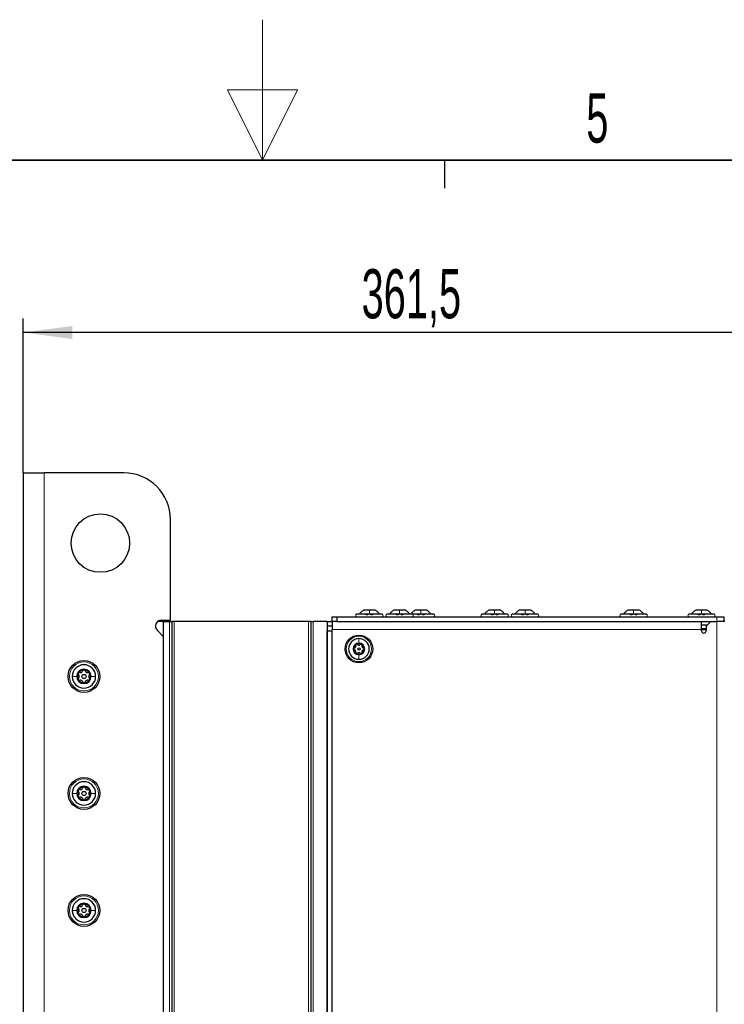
# Model space of a CAD drawing. Header units: millimetres. Extents: x 5 to 418, y 2 to 292.
# Tile 89 of 93: x 200 to 250, y 222 to 292. Entities that reach past the tile are written whole.
import ezdxf

# ---------------------------------------------------------------- set-up
doc = ezdxf.new("R2010")
doc.units = ezdxf.units.MM
doc.layers.add('SLD-0', color=7, linetype='Continuous')
doc.styles.add('SLDTEXTSTYLE0', font='TXT', dxfattribs={"width": 0.605})
doc.dimstyles.new('SLDDIMSTYLE2', dxfattribs={"dimtxt": 3.5, "dimasz": 3.5, "dimexe": 0, "dimexo": 0.0625, "dimgap": 0.875, "dimtad": 1, "dimlfac": 6, "dimrnd": 1e-09, "dimzin": 12, "dimdsep": 46, "dimtxsty": 'SLDTEXTSTYLE0', "dimsah": 1, "dimcen": 0.09, "dimadec": 0, "dimazin": 3, "dimtfac": 1, "dimtofl": 0, "dimtmove": 0, "dimatfit": 3, "dimfxl": 1, "dimfrac": 2, "dimtolj": 1, "dimtzin": 12, "dimarcsym": 0})

# ---------------------------------------------------------------- blocks, each defined once
blk = doc.blocks.new('_D_3')
at = {"layer": 'SLD-0', "color": 7}
for p, q in [((199.953, 260.218), (199.953, 271.218)), ((260.203, 247.743), (260.203, 271.218)), ((260.203, 270.218), (199.953, 270.218))]:
    blk.add_line(p, q, dxfattribs=at)
for points in [[(199.953, 270.218), (203.453, 269.758), (203.453, 270.678)], [(260.203, 270.218), (256.703, 270.678), (256.703, 269.758)]]:
    blk.add_solid(points, dxfattribs=at)
at = {"layer": 'SLD-0', "color": 7, "insert": (224.063, 274.73), "char_height": 3.5, "attachment_point": 1, "style": 'SLDTEXTSTYLE0'}
blk.add_mtext('361,5', dxfattribs=at)

msp = doc.modelspace()

# ---------------------------------------------------------------- linework, layer by layer
at = {"color": 7, "linetype": 'Continuous', "lineweight": 25}
for p, q in [((199.9534, 260.2183), (199.9534, 98.5516)), ((199.9534, 260.2183), (201.4534, 260.2183)), ((207.1201, 260.2183), (201.4534, 260.2183)), ((210.4534, 249.7183), (210.4534, 256.8849)), ((224.6201, 250.4349), (224.2076, 250.4349)), ((225.0326, 250.4349), (224.6201, 250.4349)), ((226.7701, 250.4349), (226.3576, 250.4349)), ((227.1826, 250.4349), (226.7701, 250.4349)), ((228.2867, 250.4349), (227.8742, 250.4349)), ((228.6992, 250.4349), (228.2867, 250.4349)), ((233.5367, 250.4349), (233.1242, 250.4349)), ((233.9492, 250.4349), (233.5367, 250.4349)), ((235.7034, 250.4349), (235.2909, 250.4349)), ((236.1159, 250.4349), (235.7034, 250.4349)), ((243.4367, 250.4349), (243.0242, 250.4349)), ((243.8492, 250.4349), (243.4367, 250.4349)), ((248.2701, 250.4349), (247.8576, 250.4349)), ((248.6826, 250.4349), (248.2701, 250.4349)), ((209.7867, 249.7183), (210.4534, 249.7183)), ((221.9534, 249.6433), (221.9534, 249.9766)), ((221.9534, 249.9766), (222.2867, 249.9766)), ((222.2867, 249.9766), (222.2867, 249.6433)), ((222.2867, 249.9766), (249.3534, 249.9766)), ((224.6201, 250.1433), (223.7201, 250.1433)), ((225.5201, 250.1433), (224.6201, 250.1433)), ((226.7701, 250.1433), (225.8701, 250.1433)), ((227.6701, 250.1433), (226.7701, 250.1433)), ((228.2867, 250.1433), (227.6701, 250.1433)), ((229.1867, 250.1433), (228.2867, 250.1433)), ((233.5367, 250.1433), (232.6367, 250.1433)), ((234.4367, 250.1433), (233.5367, 250.1433)), ((235.7034, 250.1433), (234.8034, 250.1433)), ((236.6034, 250.1433), (235.7034, 250.1433)), ((243.4367, 250.1433), (242.5367, 250.1433)), ((244.3367, 250.1433), (243.4367, 250.1433)), ((248.2701, 250.1433), (247.3701, 250.1433)), ((249.1701, 250.1433), (248.2701, 250.1433)), ((249.3534, 249.9766), (249.8534, 249.9766)), ((249.8534, 249.9766), (249.8534, 249.6433)), ((209.9534, 248.5457), (209.4921, 249.007)), ((209.9534, 249.6433), (209.5482, 249.6433)), ((209.9534, 248.5457), (209.9534, 249.6433)), ((209.9534, 249.6433), (210.3701, 249.6433)), ((210.3701, 249.6433), (210.5367, 249.6433)), ((210.5367, 249.6433), (210.5367, 149.9766)), ((210.7034, 249.6433), (210.5367, 249.6433)), ((220.2867, 249.6433), (210.7034, 249.6433)), ((220.4534, 249.6433), (220.2867, 249.6433)), ((220.4534, 249.6433), (220.4534, 149.9766)), ((220.4534, 249.6433), (220.6201, 249.6433)), ((221.6201, 249.6433), (220.6201, 249.6433)), ((221.6201, 249.6433), (221.6201, 149.9766)), ((221.6201, 249.6433), (221.9534, 249.6433)), ((221.9534, 249.3099), (221.6201, 249.3099)), ((221.9534, 249.6433), (221.9534, 249.0599)), ((222.2867, 249.6433), (221.9534, 249.6433)), ((221.9534, 218.7266), (221.9534, 249.0599)), ((222.2867, 249.6433), (248.9367, 249.6433)), ((248.2701, 249.0599), (248.2701, 249.6433)), ((248.2701, 249.3933), (248.6867, 249.3933)), ((248.2701, 248.9766), (248.2701, 249.0599)), ((248.2701, 249.0599), (248.6034, 249.0599)), ((248.6034, 249.3099), (248.9367, 249.6433)), ((248.6034, 249.3099), (248.6034, 248.9766)), ((248.9367, 249.6433), (249.3534, 249.6433)), ((249.9367, 249.6433), (249.3534, 249.6433)), ((209.9534, 151.0742), (209.9534, 248.5457)), ((221.6201, 106.1433), (221.6201, 248.9766)), ((221.6201, 248.9766), (221.9534, 248.9766))]:
    msp.add_line(p, q, dxfattribs=at)
at = {"color": 7, "linetype": 'Continuous', "lineweight": 18}
for p, q in [((201.4534, 260.2183), (201.4534, 98.5516)), ((249.3534, 249.6433), (249.3534, 249.9766)), ((210.3701, 149.9766), (210.3701, 249.6433)), ((210.7034, 249.6433), (210.7034, 149.9766)), ((220.2867, 149.9766), (220.2867, 249.6433)), ((220.6201, 249.6433), (220.6201, 149.9766)), ((221.9534, 249.0599), (248.2701, 249.0599)), ((248.2701, 249.1433), (248.6034, 249.1433)), ((249.3534, 218.3933), (249.3534, 249.6433))]:
    msp.add_line(p, q, dxfattribs=at)
at = {"color": 7, "linetype": 'Continuous', "lineweight": 25}
for centre, radius in [((205.4534, 255.2183), 2.0833), ((223.8701, 247.6766), 0.9833), ((223.8701, 247.6766), 0.0863), ((204.2867, 245.7183), 1.1333), ((204.2867, 245.7183), 0.1491), ((204.2867, 237.3849), 1.1333), ((204.2867, 237.3849), 0.1491), ((204.2867, 229.0516), 1.1333), ((204.2867, 229.0516), 0.1491)]:
    msp.add_circle(centre, radius, dxfattribs=at)
at = {"color": 7, "linetype": 'Continuous', "lineweight": 18}
for centre, radius in [((223.8701, 247.6766), 0.9), ((204.2867, 245.7183), 1.0333), ((204.2867, 237.3849), 1.0333), ((204.2867, 229.0516), 1.0333)]:
    msp.add_circle(centre, radius, dxfattribs=at)
at = {"color": 7, "linetype": 'Continuous', "lineweight": 25}
for centre, radius, start, end in [((207.1201, 256.8849), 3.3333, 0, 90), ((209.7867, 249.3016), 0.4167, 90, 225), ((223.7201, 250.0599), 0.0833, 90, 270), ((225.5201, 250.0599), 0.0833, 270, 90), ((225.8701, 250.0599), 0.0833, 90, 270), ((227.6701, 250.0599), 0.0833, 270, 90), ((229.1867, 250.0599), 0.0833, 270, 90), ((232.6367, 250.0599), 0.0833, 90, 270), ((234.4367, 250.0599), 0.0833, 270, 90), ((234.8034, 250.0599), 0.0833, 90, 270), ((236.6034, 250.0599), 0.0833, 270, 90), ((242.5367, 250.0599), 0.0833, 90, 270), ((244.3367, 250.0599), 0.0833, 270, 90), ((247.3701, 250.0599), 0.0833, 90, 270), ((249.1701, 250.0599), 0.0833, 270, 90), ((223.8701, 247.6766), 0.7333, 90, 270), ((223.8701, 247.6766), 0.7333, 270, 90), ((248.4367, 248.9766), 0.1667, 180, 0), ((223.8701, 247.6766), 0.4125, 90, 270), ((223.8701, 247.6766), 0.375, 120, 180), ((223.8701, 247.6766), 0.375, 180, 240), ((223.8701, 247.6766), 0.375, 60, 120), ((223.8701, 247.6766), 0.4125, 270, 90), ((223.8701, 247.6766), 0.375, 0, 60), ((223.8701, 247.6766), 0.375, 300, 0), ((223.8701, 247.6766), 0.375, 240, 300), ((204.2867, 245.7183), 0.8333, 0, 180), ((204.2867, 245.7183), 0.5133, 0, 180), ((204.2867, 245.7183), 0.4667, 90, 150), ((204.2867, 245.7183), 0.4667, 30, 90), ((204.2867, 245.7183), 0.8333, 180, 0), ((204.2867, 245.7183), 0.5133, 180, 0), ((204.2867, 245.7183), 0.4667, 150, 210), ((204.2867, 245.7183), 0.4667, 210, 270), ((204.2867, 245.7183), 0.4667, 270, 330), ((204.2867, 245.7183), 0.4667, 330, 30), ((204.2867, 237.3849), 0.8333, 0, 180), ((204.2867, 237.3849), 0.5133, 0, 180), ((204.2867, 237.3849), 0.4667, 90, 150), ((204.2867, 237.3849), 0.4667, 30, 90), ((204.2867, 237.3849), 0.8333, 180, 0), ((204.2867, 237.3849), 0.5133, 180, 0), ((204.2867, 237.3849), 0.4667, 150, 210), ((204.2867, 237.3849), 0.4667, 210, 270), ((204.2867, 237.3849), 0.4667, 270, 330), ((204.2867, 237.3849), 0.4667, 330, 30), ((204.2867, 229.0516), 0.8333, 0, 180), ((204.2867, 229.0516), 0.5133, 0, 180), ((204.2867, 229.0516), 0.4667, 90, 150), ((204.2867, 229.0516), 0.4667, 30, 90), ((204.2867, 229.0516), 0.8333, 180, 0), ((204.2867, 229.0516), 0.5133, 180, 0), ((204.2867, 229.0516), 0.4667, 150, 210), ((204.2867, 229.0516), 0.4667, 210, 270), ((204.2867, 229.0516), 0.4667, 270, 330), ((204.2867, 229.0516), 0.4667, 330, 30)]:
    msp.add_arc(centre, radius, start, end, dxfattribs=at)
for points, knots in [([(224.2076, 250.4349), (224.1457, 250.3955), (224.0221, 250.3167), (223.9319, 250.2011), (223.8867, 250.1433)], [0, 0, 0, 0, 0.49999987, 1, 1, 1, 1]), ([(224.2076, 250.4349), (224.1457, 250.3955), (224.0221, 250.3167), (223.9319, 250.2011), (223.8867, 250.1433)], [0, 0, 0, 0, 0.4999999, 1, 1, 1, 1]), ([(225.3534, 250.1433), (225.3083, 250.2011), (225.218, 250.3167), (225.0944, 250.3955), (225.0326, 250.4349)], [0, 0, 0, 0, 0.5000001, 1, 1, 1, 1]), ([(225.3534, 250.1433), (225.3083, 250.2011), (225.218, 250.3167), (225.0944, 250.3955), (225.0326, 250.4349)], [0, 0, 0, 0, 0.5000001, 1, 1, 1, 1]), ([(224.3982, 250.1147), (224.3966, 250.1186), (224.3935, 250.1264), (224.3984, 250.1356), (224.4112, 250.1418), (224.4316, 250.144), (224.4568, 250.1418), (224.4828, 250.1357), (224.5068, 250.1265), (224.5187, 250.1187), (224.5246, 250.1147)], [0, 0, 0, 0, 0.1252207, 0.2494814, 0.3743239, 0.4990613, 0.6238954, 0.7493873, 0.8744403, 1, 1, 1, 1]), ([(224.7155, 250.1147), (224.7214, 250.1186), (224.7332, 250.1264), (224.7571, 250.1356), (224.783, 250.1418), (224.8082, 250.144), (224.8287, 250.1418), (224.8417, 250.1357), (224.8467, 250.1265), (224.8435, 250.1187), (224.8419, 250.1147)], [0, 0, 0, 0, 0.1251933, 0.2494385, 0.3742794, 0.4990244, 0.6238686, 0.7493688, 0.8744304, 1, 1, 1, 1]), ([(226.5482, 250.1147), (226.5466, 250.1186), (226.5435, 250.1264), (226.5484, 250.1356), (226.5612, 250.1418), (226.5816, 250.144), (226.6068, 250.1418), (226.6328, 250.1357), (226.6568, 250.1265), (226.6687, 250.1187), (226.6746, 250.1147)], [0, 0, 0, 0, 0.1252207, 0.2494814, 0.3743239, 0.4990613, 0.6238954, 0.7493873, 0.8744403, 1, 1, 1, 1]), ([(226.8655, 250.1147), (226.8714, 250.1186), (226.8832, 250.1264), (226.9071, 250.1356), (226.933, 250.1418), (226.9582, 250.144), (226.9787, 250.1418), (226.9917, 250.1357), (226.9967, 250.1265), (226.9935, 250.1187), (226.9919, 250.1147)], [0, 0, 0, 0, 0.1251933, 0.2494385, 0.3742794, 0.4990244, 0.6238686, 0.7493688, 0.8744304, 1, 1, 1, 1]), ([(228.0649, 250.1147), (228.0633, 250.1186), (228.0601, 250.1264), (228.0651, 250.1356), (228.0779, 250.1418), (228.0983, 250.144), (228.1235, 250.1418), (228.1495, 250.1357), (228.1735, 250.1265), (228.1853, 250.1187), (228.1913, 250.1147)], [0, 0, 0, 0, 0.12522067, 0.24948138, 0.37432391, 0.49906134, 0.62389537, 0.74938732, 0.87444029, 1, 1, 1, 1]), ([(228.3822, 250.1147), (228.3881, 250.1186), (228.3999, 250.1264), (228.4237, 250.1356), (228.4496, 250.1418), (228.4748, 250.144), (228.4954, 250.1418), (228.5083, 250.1357), (228.5133, 250.1265), (228.5102, 250.1187), (228.5086, 250.1147)], [0, 0, 0, 0, 0.1251933, 0.2494385, 0.3742794, 0.4990244, 0.6238686, 0.7493688, 0.8744304, 1, 1, 1, 1]), ([(233.3149, 250.1147), (233.3133, 250.1186), (233.3101, 250.1264), (233.3151, 250.1356), (233.3279, 250.1418), (233.3483, 250.144), (233.3735, 250.1418), (233.3995, 250.1357), (233.4235, 250.1265), (233.4353, 250.1187), (233.4413, 250.1147)], [0, 0, 0, 0, 0.1252207, 0.2494814, 0.3743239, 0.4990613, 0.6238954, 0.7493873, 0.8744403, 1, 1, 1, 1]), ([(233.6322, 250.1147), (233.6381, 250.1186), (233.6499, 250.1264), (233.6737, 250.1356), (233.6996, 250.1418), (233.7248, 250.144), (233.7454, 250.1418), (233.7583, 250.1357), (233.7633, 250.1265), (233.7602, 250.1187), (233.7586, 250.1147)], [0, 0, 0, 0, 0.1251933, 0.2494385, 0.3742794, 0.4990244, 0.6238686, 0.7493688, 0.8744304, 1, 1, 1, 1]), ([(235.4815, 250.1147), (235.48, 250.1186), (235.4768, 250.1264), (235.4817, 250.1356), (235.4945, 250.1418), (235.5149, 250.144), (235.5401, 250.1418), (235.5662, 250.1357), (235.5902, 250.1265), (235.602, 250.1187), (235.6079, 250.1147)], [0, 0, 0, 0, 0.1252207, 0.2494814, 0.3743239, 0.4990613, 0.6238954, 0.7493873, 0.8744403, 1, 1, 1, 1]), ([(235.7988, 250.1147), (235.8048, 250.1186), (235.8165, 250.1264), (235.8404, 250.1356), (235.8663, 250.1418), (235.8915, 250.144), (235.912, 250.1418), (235.925, 250.1357), (235.93, 250.1265), (235.9268, 250.1187), (235.9252, 250.1147)], [0, 0, 0, 0, 0.1251933, 0.2494385, 0.3742794, 0.4990244, 0.6238686, 0.7493688, 0.8744304, 1, 1, 1, 1]), ([(243.2149, 250.1147), (243.2133, 250.1186), (243.2101, 250.1264), (243.2151, 250.1356), (243.2279, 250.1418), (243.2483, 250.144), (243.2735, 250.1418), (243.2995, 250.1357), (243.3235, 250.1265), (243.3353, 250.1187), (243.3413, 250.1147)], [0, 0, 0, 0, 0.12522067, 0.24948138, 0.37432391, 0.49906134, 0.62389537, 0.74938732, 0.87444029, 1, 1, 1, 1]), ([(243.5322, 250.1147), (243.5381, 250.1186), (243.5499, 250.1264), (243.5737, 250.1356), (243.5996, 250.1418), (243.6248, 250.144), (243.6454, 250.1418), (243.6583, 250.1357), (243.6633, 250.1265), (243.6602, 250.1187), (243.6586, 250.1147)], [0, 0, 0, 0, 0.1251933, 0.2494385, 0.3742794, 0.4990244, 0.6238686, 0.7493688, 0.8744304, 1, 1, 1, 1]), ([(248.0482, 250.1147), (248.0466, 250.1186), (248.0435, 250.1264), (248.0484, 250.1356), (248.0612, 250.1418), (248.0816, 250.144), (248.1068, 250.1418), (248.1328, 250.1357), (248.1568, 250.1265), (248.1687, 250.1187), (248.1746, 250.1147)], [0, 0, 0, 0, 0.12522067, 0.24948138, 0.37432391, 0.49906134, 0.62389537, 0.74938732, 0.87444029, 1, 1, 1, 1]), ([(248.3655, 250.1147), (248.3714, 250.1186), (248.3832, 250.1264), (248.4071, 250.1356), (248.433, 250.1418), (248.4582, 250.144), (248.4787, 250.1418), (248.4917, 250.1357), (248.4967, 250.1265), (248.4935, 250.1187), (248.4919, 250.1147)], [0, 0, 0, 0, 0.1251933, 0.2494385, 0.3742794, 0.4990244, 0.6238686, 0.7493688, 0.8744304, 1, 1, 1, 1]), ([(223.5528, 247.7496), (223.5453, 247.7471), (223.5303, 247.7421), (223.5115, 247.7254), (223.4978, 247.703), (223.496, 247.6854), (223.4951, 247.6766)], [0, 0, 0, 0, 0.2498519, 0.4999015, 0.7501147, 1, 1, 1, 1]), ([(223.4951, 247.6766), (223.496, 247.6678), (223.4978, 247.6502), (223.5114, 247.6278), (223.5302, 247.6111), (223.5452, 247.6061), (223.5528, 247.6036)], [0, 0, 0, 0, 0.2499907, 0.4996106, 0.7491271, 1, 1, 1, 1]), ([(223.5528, 247.7496), (223.5688, 247.7552), (223.593, 247.7636), (223.6201, 247.7883), (223.637, 247.8109), (223.6482, 247.8369), (223.6562, 247.8729), (223.6514, 247.8981), (223.6482, 247.9149)], [0, 0, 0, 0, 0.249201, 0.3743378, 0.4989316, 0.6240084, 0.74976, 1, 1, 1, 1]), ([(223.6482, 247.4383), (223.6514, 247.455), (223.6562, 247.4801), (223.6483, 247.516), (223.6372, 247.5419), (223.6203, 247.5646), (223.5932, 247.5895), (223.5689, 247.598), (223.5528, 247.6036)], [0, 0, 0, 0, 0.2491995, 0.3743362, 0.4989302, 0.6240074, 0.7497593, 1, 1, 1, 1]), ([(223.6826, 248.0014), (223.6754, 247.9962), (223.6611, 247.9858), (223.6485, 247.9628), (223.6435, 247.9382), (223.6466, 247.9227), (223.6482, 247.9149)], [0, 0, 0, 0, 0.2498571, 0.4994664, 0.7490114, 1, 1, 1, 1]), ([(223.7746, 247.9879), (223.7687, 247.9931), (223.7569, 248.0036), (223.733, 248.0116), (223.7068, 248.0122), (223.6906, 248.005), (223.6826, 248.0014)], [0, 0, 0, 0, 0.2498071, 0.5000551, 0.7503094, 1, 1, 1, 1]), ([(223.7746, 247.9879), (223.7875, 247.9768), (223.8069, 247.9601), (223.8418, 247.9489), (223.8698, 247.9456), (223.8979, 247.9489), (223.9331, 247.9599), (223.9526, 247.9767), (223.9655, 247.9879)], [0, 0, 0, 0, 0.2491679, 0.3743031, 0.4989033, 0.6239875, 0.7497462, 1, 1, 1, 1]), ([(224.0576, 248.0014), (224.0495, 248.005), (224.0334, 248.0122), (224.0071, 248.0116), (223.9833, 248.0036), (223.9714, 247.9931), (223.9655, 247.9879)], [0, 0, 0, 0, 0.250033, 0.4996315, 0.7492277, 1, 1, 1, 1]), ([(224.0919, 247.9149), (224.0935, 247.9226), (224.0967, 247.9381), (224.0916, 247.9627), (224.079, 247.9858), (224.0647, 247.9962), (224.0576, 248.0014)], [0, 0, 0, 0, 0.2498147, 0.4999078, 0.7501201, 1, 1, 1, 1]), ([(224.0919, 247.9149), (224.0887, 247.8982), (224.0839, 247.8731), (224.0918, 247.8372), (224.1029, 247.8113), (224.1198, 247.7886), (224.147, 247.7637), (224.1712, 247.7552), (224.1874, 247.7496)], [0, 0, 0, 0, 0.2491995, 0.3743362, 0.4989302, 0.6240074, 0.7497593, 1, 1, 1, 1]), ([(224.1874, 247.6036), (224.1713, 247.598), (224.1471, 247.5896), (224.12, 247.5649), (224.1032, 247.5423), (224.0919, 247.5163), (224.0839, 247.4803), (224.0887, 247.4551), (224.0919, 247.4383)], [0, 0, 0, 0, 0.249201, 0.3743378, 0.4989316, 0.6240084, 0.74976, 1, 1, 1, 1]), ([(224.2451, 247.6766), (224.2442, 247.6854), (224.2423, 247.703), (224.2287, 247.7254), (224.2099, 247.7421), (224.1949, 247.7471), (224.1874, 247.7496)], [0, 0, 0, 0, 0.2499907, 0.4996106, 0.7491271, 1, 1, 1, 1]), ([(224.1874, 247.6036), (224.1949, 247.6061), (224.2098, 247.6111), (224.2287, 247.6278), (224.2423, 247.6502), (224.2442, 247.6678), (224.2451, 247.6766)], [0, 0, 0, 0, 0.2498519, 0.4999015, 0.7501147, 1, 1, 1, 1]), ([(223.6482, 247.4383), (223.6466, 247.4306), (223.6435, 247.4151), (223.6485, 247.3905), (223.6611, 247.3674), (223.6754, 247.357), (223.6826, 247.3518)], [0, 0, 0, 0, 0.2498147, 0.4999078, 0.7501201, 1, 1, 1, 1]), ([(223.6826, 247.3518), (223.6906, 247.3482), (223.7068, 247.341), (223.733, 247.3416), (223.7568, 247.3496), (223.7687, 247.3601), (223.7746, 247.3653)], [0, 0, 0, 0, 0.25003302, 0.49963153, 0.74922769, 1, 1, 1, 1]), ([(223.9655, 247.3653), (223.9526, 247.3764), (223.9333, 247.3931), (223.8983, 247.4043), (223.8703, 247.4076), (223.8422, 247.4044), (223.807, 247.3933), (223.7876, 247.3765), (223.7746, 247.3653)], [0, 0, 0, 0, 0.2491679, 0.3743031, 0.4989033, 0.6239875, 0.7497462, 1, 1, 1, 1]), ([(223.9655, 247.3653), (223.9714, 247.3601), (223.9832, 247.3496), (224.0071, 247.3416), (224.0334, 247.341), (224.0495, 247.3482), (224.0576, 247.3518)], [0, 0, 0, 0, 0.2498071, 0.5000551, 0.7503094, 1, 1, 1, 1]), ([(224.0576, 247.3518), (224.0647, 247.357), (224.079, 247.3674), (224.0916, 247.3904), (224.0967, 247.415), (224.0935, 247.4305), (224.0919, 247.4383)], [0, 0, 0, 0, 0.24985708, 0.49946639, 0.74901135, 1, 1, 1, 1]), ([(204.2867, 246.1849), (204.2758, 246.1838), (204.2539, 246.1815), (204.226, 246.1646), (204.2053, 246.1412), (204.199, 246.1225), (204.1959, 246.1131)], [0, 0, 0, 0, 0.2499898, 0.4996108, 0.7491272, 1, 1, 1, 1]), ([(204.3775, 246.1131), (204.3744, 246.1225), (204.3682, 246.1411), (204.3475, 246.1645), (204.3196, 246.1815), (204.2977, 246.1838), (204.2867, 246.1849)], [0, 0, 0, 0, 0.2498531, 0.4999013, 0.7501145, 1, 1, 1, 1]), ([(203.8826, 245.9516), (203.8781, 245.9416), (203.8691, 245.9215), (203.8699, 245.8888), (203.8798, 245.8592), (203.8928, 245.8444), (203.8994, 245.8371)], [0, 0, 0, 0, 0.250032, 0.4996317, 0.7492275, 1, 1, 1, 1]), ([(203.8994, 245.5995), (203.8928, 245.5921), (203.8798, 245.5774), (203.8699, 245.5477), (203.8691, 245.5151), (203.8781, 245.495), (203.8826, 245.4849)], [0, 0, 0, 0, 0.249806, 0.5000545, 0.7503094, 1, 1, 1, 1]), ([(203.9902, 245.9944), (203.9805, 245.9963), (203.9613, 246.0003), (203.9306, 245.994), (203.9019, 245.9783), (203.889, 245.9605), (203.8826, 245.9516)], [0, 0, 0, 0, 0.249816, 0.4999076, 0.7501199, 1, 1, 1, 1]), ([(203.8826, 245.4849), (203.889, 245.476), (203.9019, 245.4582), (203.9306, 245.4426), (203.9612, 245.4363), (203.9805, 245.4402), (203.9902, 245.4422)], [0, 0, 0, 0, 0.249858, 0.4994668, 0.7490113, 1, 1, 1, 1]), ([(203.8994, 245.5995), (203.9132, 245.6155), (203.934, 245.6396), (203.9478, 245.6831), (203.9519, 245.718), (203.9479, 245.753), (203.9341, 245.7967), (203.9132, 245.8209), (203.8994, 245.8371)], [0, 0, 0, 0, 0.24919366, 0.3743301, 0.49892526, 0.62400376, 0.74975694, 1, 1, 1, 1]), ([(203.9902, 245.9944), (204.011, 245.9904), (204.0423, 245.9844), (204.0869, 245.9942), (204.1191, 246.0081), (204.1474, 246.029), (204.1784, 246.0629), (204.1889, 246.093), (204.1959, 246.1131)], [0, 0, 0, 0, 0.24921908, 0.37435669, 0.49894691, 0.62401981, 0.74976746, 1, 1, 1, 1]), ([(204.3775, 246.1131), (204.3845, 246.0931), (204.395, 246.0631), (204.4257, 246.0293), (204.4539, 246.0083), (204.4862, 245.9943), (204.531, 245.9844), (204.5624, 245.9904), (204.5833, 245.9944)], [0, 0, 0, 0, 0.24922033, 0.37435801, 0.49894799, 0.62402062, 0.74976801, 1, 1, 1, 1]), ([(204.6909, 245.9516), (204.6844, 245.9605), (204.6715, 245.9783), (204.6429, 245.994), (204.6122, 246.0003), (204.593, 245.9963), (204.5833, 245.9944)], [0, 0, 0, 0, 0.249858, 0.4994668, 0.7490113, 1, 1, 1, 1]), ([(204.5833, 245.4422), (204.5929, 245.4402), (204.6122, 245.4363), (204.6428, 245.4425), (204.6715, 245.4582), (204.6844, 245.476), (204.6909, 245.4849)], [0, 0, 0, 0, 0.249816, 0.49990758, 0.75011993, 1, 1, 1, 1]), ([(204.6741, 245.8371), (204.6603, 245.821), (204.6395, 245.7969), (204.6256, 245.7534), (204.6215, 245.7185), (204.6255, 245.6836), (204.6393, 245.6398), (204.6602, 245.6156), (204.6741, 245.5995)], [0, 0, 0, 0, 0.2491937, 0.3743301, 0.4989253, 0.6240038, 0.7497569, 1, 1, 1, 1]), ([(204.6741, 245.8371), (204.6806, 245.8444), (204.6937, 245.8591), (204.7036, 245.8888), (204.7043, 245.9215), (204.6954, 245.9416), (204.6909, 245.9516)], [0, 0, 0, 0, 0.249806, 0.5000545, 0.7503094, 1, 1, 1, 1]), ([(204.6909, 245.4849), (204.6954, 245.495), (204.7043, 245.5151), (204.7036, 245.5477), (204.6937, 245.5774), (204.6806, 245.5921), (204.6741, 245.5995)], [0, 0, 0, 0, 0.250032, 0.4996317, 0.7492275, 1, 1, 1, 1]), ([(204.1959, 245.3234), (204.1889, 245.3434), (204.1785, 245.3735), (204.1477, 245.4072), (204.1196, 245.4282), (204.0873, 245.4422), (204.0425, 245.4521), (204.0111, 245.4462), (203.9902, 245.4422)], [0, 0, 0, 0, 0.2492203, 0.374358, 0.498948, 0.6240206, 0.749768, 1, 1, 1, 1]), ([(204.1959, 245.3234), (204.199, 245.3141), (204.2052, 245.2954), (204.226, 245.272), (204.2539, 245.255), (204.2758, 245.2527), (204.2867, 245.2516)], [0, 0, 0, 0, 0.2498531, 0.4999013, 0.7501145, 1, 1, 1, 1]), ([(204.2867, 245.2516), (204.2977, 245.2527), (204.3195, 245.255), (204.3474, 245.272), (204.3682, 245.2954), (204.3744, 245.314), (204.3775, 245.3234)], [0, 0, 0, 0, 0.2499898, 0.4996108, 0.7491272, 1, 1, 1, 1]), ([(204.5833, 245.4422), (204.5625, 245.4461), (204.5312, 245.4521), (204.4866, 245.4424), (204.4544, 245.4285), (204.4261, 245.4075), (204.3951, 245.3737), (204.3846, 245.3435), (204.3775, 245.3234)], [0, 0, 0, 0, 0.24921908, 0.37435669, 0.49894691, 0.62401981, 0.74976746, 1, 1, 1, 1]), ([(203.9902, 237.661), (204.011, 237.6571), (204.0423, 237.6511), (204.0869, 237.6608), (204.1191, 237.6748), (204.1474, 237.6957), (204.1784, 237.7295), (204.1889, 237.7597), (204.1959, 237.7798)], [0, 0, 0, 0, 0.24921908, 0.37435669, 0.49894691, 0.62401981, 0.74976746, 1, 1, 1, 1]), ([(204.2867, 237.8516), (204.2758, 237.8505), (204.2539, 237.8482), (204.226, 237.8312), (204.2053, 237.8078), (204.199, 237.7892), (204.1959, 237.7798)], [0, 0, 0, 0, 0.2499898, 0.4996108, 0.7491272, 1, 1, 1, 1]), ([(204.3775, 237.7798), (204.3744, 237.7891), (204.3682, 237.8078), (204.3475, 237.8312), (204.3196, 237.8482), (204.2977, 237.8505), (204.2867, 237.8516)], [0, 0, 0, 0, 0.2498531, 0.4999013, 0.7501145, 1, 1, 1, 1]), ([(204.3775, 237.7798), (204.3845, 237.7598), (204.395, 237.7297), (204.4257, 237.696), (204.4539, 237.675), (204.4862, 237.661), (204.531, 237.6511), (204.5624, 237.657), (204.5833, 237.661)], [0, 0, 0, 0, 0.24922033, 0.37435801, 0.49894799, 0.62402062, 0.74976801, 1, 1, 1, 1]), ([(203.8826, 237.6183), (203.8781, 237.6082), (203.8691, 237.5881), (203.8699, 237.5555), (203.8798, 237.5258), (203.8928, 237.5111), (203.8994, 237.5037)], [0, 0, 0, 0, 0.250032, 0.4996317, 0.7492275, 1, 1, 1, 1]), ([(203.8994, 237.2661), (203.8928, 237.2588), (203.8798, 237.2441), (203.8699, 237.2144), (203.8691, 237.1817), (203.8781, 237.1616), (203.8826, 237.1516)], [0, 0, 0, 0, 0.249806, 0.5000545, 0.7503094, 1, 1, 1, 1]), ([(203.9902, 237.661), (203.9805, 237.663), (203.9613, 237.6669), (203.9306, 237.6607), (203.9019, 237.645), (203.889, 237.6272), (203.8826, 237.6183)], [0, 0, 0, 0, 0.249816, 0.4999076, 0.7501199, 1, 1, 1, 1]), ([(203.8826, 237.1516), (203.889, 237.1427), (203.9019, 237.1249), (203.9306, 237.1092), (203.9612, 237.1029), (203.9805, 237.1069), (203.9902, 237.1089)], [0, 0, 0, 0, 0.249858, 0.4994668, 0.7490113, 1, 1, 1, 1]), ([(203.8994, 237.2661), (203.9132, 237.2822), (203.934, 237.3063), (203.9478, 237.3498), (203.9519, 237.3847), (203.9479, 237.4196), (203.9341, 237.4634), (203.9132, 237.4876), (203.8994, 237.5037)], [0, 0, 0, 0, 0.24919366, 0.3743301, 0.49892526, 0.62400376, 0.74975694, 1, 1, 1, 1]), ([(204.1959, 236.9901), (204.1889, 237.0101), (204.1785, 237.0401), (204.1477, 237.0739), (204.1196, 237.0949), (204.0873, 237.1089), (204.0425, 237.1188), (204.0111, 237.1128), (203.9902, 237.1089)], [0, 0, 0, 0, 0.2492203, 0.374358, 0.498948, 0.6240206, 0.749768, 1, 1, 1, 1]), ([(204.5833, 237.1089), (204.5625, 237.1128), (204.5312, 237.1188), (204.4866, 237.109), (204.4544, 237.0951), (204.4261, 237.0742), (204.3951, 237.0403), (204.3846, 237.0102), (204.3775, 236.9901)], [0, 0, 0, 0, 0.24921908, 0.37435669, 0.49894691, 0.62401981, 0.74976746, 1, 1, 1, 1]), ([(204.6909, 237.6183), (204.6844, 237.6272), (204.6715, 237.645), (204.6429, 237.6607), (204.6122, 237.6669), (204.593, 237.663), (204.5833, 237.661)], [0, 0, 0, 0, 0.249858, 0.4994668, 0.7490113, 1, 1, 1, 1]), ([(204.5833, 237.1089), (204.5929, 237.1069), (204.6122, 237.1029), (204.6428, 237.1092), (204.6715, 237.1249), (204.6844, 237.1427), (204.6909, 237.1516)], [0, 0, 0, 0, 0.249816, 0.49990758, 0.75011993, 1, 1, 1, 1]), ([(204.6741, 237.5037), (204.6603, 237.4877), (204.6395, 237.4636), (204.6256, 237.4201), (204.6215, 237.3852), (204.6255, 237.3502), (204.6393, 237.3065), (204.6602, 237.2823), (204.6741, 237.2661)], [0, 0, 0, 0, 0.2491937, 0.3743301, 0.4989253, 0.6240038, 0.7497569, 1, 1, 1, 1]), ([(204.6741, 237.5037), (204.6806, 237.5111), (204.6937, 237.5258), (204.7036, 237.5555), (204.7043, 237.5882), (204.6954, 237.6082), (204.6909, 237.6183)], [0, 0, 0, 0, 0.249806, 0.5000545, 0.7503094, 1, 1, 1, 1]), ([(204.6909, 237.1516), (204.6954, 237.1616), (204.7043, 237.1817), (204.7036, 237.2144), (204.6937, 237.244), (204.6806, 237.2588), (204.6741, 237.2661)], [0, 0, 0, 0, 0.250032, 0.4996317, 0.7492275, 1, 1, 1, 1]), ([(204.1959, 236.9901), (204.199, 236.9807), (204.2052, 236.9621), (204.226, 236.9387), (204.2539, 236.9217), (204.2758, 236.9194), (204.2867, 236.9183)], [0, 0, 0, 0, 0.2498531, 0.4999013, 0.7501145, 1, 1, 1, 1]), ([(204.2867, 236.9183), (204.2977, 236.9194), (204.3195, 236.9217), (204.3474, 236.9386), (204.3682, 236.962), (204.3744, 236.9807), (204.3775, 236.9901)], [0, 0, 0, 0, 0.2499898, 0.4996108, 0.7491272, 1, 1, 1, 1]), ([(203.9902, 229.3277), (204.011, 229.3237), (204.0423, 229.3178), (204.0869, 229.3275), (204.1191, 229.3414), (204.1474, 229.3624), (204.1784, 229.3962), (204.1889, 229.4264), (204.1959, 229.4465)], [0, 0, 0, 0, 0.2492191, 0.3743567, 0.4989469, 0.6240198, 0.7497675, 1, 1, 1, 1]), ([(204.2867, 229.5183), (204.2758, 229.5171), (204.2539, 229.5149), (204.226, 229.4979), (204.2053, 229.4745), (204.199, 229.4558), (204.1959, 229.4465)], [0, 0, 0, 0, 0.2499898, 0.4996108, 0.7491272, 1, 1, 1, 1]), ([(204.3775, 229.4465), (204.3744, 229.4558), (204.3682, 229.4744), (204.3475, 229.4979), (204.3196, 229.5149), (204.2977, 229.5171), (204.2867, 229.5183)], [0, 0, 0, 0, 0.2498531, 0.4999013, 0.7501145, 1, 1, 1, 1]), ([(204.3775, 229.4465), (204.3845, 229.4265), (204.395, 229.3964), (204.4257, 229.3627), (204.4539, 229.3417), (204.4862, 229.3277), (204.531, 229.3177), (204.5624, 229.3237), (204.5833, 229.3277)], [0, 0, 0, 0, 0.2492203, 0.374358, 0.498948, 0.6240206, 0.749768, 1, 1, 1, 1]), ([(203.8826, 229.2849), (203.8781, 229.2749), (203.8691, 229.2548), (203.8699, 229.2222), (203.8798, 229.1925), (203.8928, 229.1778), (203.8994, 229.1704)], [0, 0, 0, 0, 0.250032, 0.4996317, 0.7492275, 1, 1, 1, 1]), ([(203.8994, 228.9328), (203.8928, 228.9255), (203.8798, 228.9108), (203.8699, 228.8811), (203.8691, 228.8484), (203.8781, 228.8283), (203.8826, 228.8183)], [0, 0, 0, 0, 0.249806, 0.5000545, 0.7503094, 1, 1, 1, 1]), ([(203.9902, 229.3277), (203.9805, 229.3297), (203.9613, 229.3336), (203.9306, 229.3274), (203.9019, 229.3117), (203.889, 229.2938), (203.8826, 229.2849)], [0, 0, 0, 0, 0.249816, 0.4999076, 0.7501199, 1, 1, 1, 1]), ([(203.8826, 228.8183), (203.889, 228.8094), (203.9019, 228.7916), (203.9306, 228.7759), (203.9612, 228.7696), (203.9805, 228.7735), (203.9902, 228.7755)], [0, 0, 0, 0, 0.249858, 0.4994668, 0.7490113, 1, 1, 1, 1]), ([(203.8994, 228.9328), (203.9132, 228.9489), (203.934, 228.973), (203.9478, 229.0165), (203.9519, 229.0513), (203.9479, 229.0863), (203.9341, 229.1301), (203.9132, 229.1543), (203.8994, 229.1704)], [0, 0, 0, 0, 0.2491937, 0.3743301, 0.4989253, 0.6240038, 0.7497569, 1, 1, 1, 1]), ([(204.1959, 228.6567), (204.1889, 228.6767), (204.1785, 228.7068), (204.1477, 228.7405), (204.1196, 228.7615), (204.0873, 228.7755), (204.0425, 228.7855), (204.0111, 228.7795), (203.9902, 228.7755)], [0, 0, 0, 0, 0.2492203, 0.374358, 0.498948, 0.6240206, 0.749768, 1, 1, 1, 1]), ([(204.1959, 228.6567), (204.199, 228.6474), (204.2052, 228.6288), (204.226, 228.6053), (204.2539, 228.5883), (204.2758, 228.5861), (204.2867, 228.5849)], [0, 0, 0, 0, 0.24985308, 0.49990135, 0.75011449, 1, 1, 1, 1]), ([(204.2867, 228.5849), (204.2977, 228.5861), (204.3195, 228.5883), (204.3474, 228.6053), (204.3682, 228.6287), (204.3744, 228.6474), (204.3775, 228.6567)], [0, 0, 0, 0, 0.24998976, 0.49961083, 0.7491272, 1, 1, 1, 1]), ([(204.5833, 228.7755), (204.5625, 228.7795), (204.5312, 228.7854), (204.4866, 228.7757), (204.4544, 228.7618), (204.4261, 228.7408), (204.3951, 228.707), (204.3846, 228.6768), (204.3775, 228.6567)], [0, 0, 0, 0, 0.2492191, 0.3743567, 0.4989469, 0.6240198, 0.7497675, 1, 1, 1, 1]), ([(204.6909, 229.2849), (204.6844, 229.2938), (204.6715, 229.3116), (204.6429, 229.3273), (204.6122, 229.3336), (204.593, 229.3297), (204.5833, 229.3277)], [0, 0, 0, 0, 0.249858, 0.4994668, 0.7490113, 1, 1, 1, 1]), ([(204.5833, 228.7755), (204.5929, 228.7735), (204.6122, 228.7696), (204.6428, 228.7759), (204.6715, 228.7915), (204.6844, 228.8094), (204.6909, 228.8183)], [0, 0, 0, 0, 0.249816, 0.4999076, 0.7501199, 1, 1, 1, 1]), ([(204.6741, 229.1704), (204.6603, 229.1543), (204.6395, 229.1302), (204.6256, 229.0867), (204.6215, 229.0519), (204.6255, 229.0169), (204.6393, 228.9732), (204.6602, 228.9489), (204.6741, 228.9328)], [0, 0, 0, 0, 0.24919366, 0.37433011, 0.49892527, 0.62400376, 0.74975694, 1, 1, 1, 1]), ([(204.6741, 229.1704), (204.6806, 229.1777), (204.6937, 229.1924), (204.7036, 229.2221), (204.7043, 229.2548), (204.6954, 229.2749), (204.6909, 229.2849)], [0, 0, 0, 0, 0.249806, 0.5000545, 0.7503094, 1, 1, 1, 1]), ([(204.6909, 228.8183), (204.6954, 228.8283), (204.7043, 228.8484), (204.7036, 228.881), (204.6937, 228.9107), (204.6806, 228.9254), (204.6741, 228.9328)], [0, 0, 0, 0, 0.250032, 0.4996317, 0.7492275, 1, 1, 1, 1])]:
    msp.add_open_spline(points, degree=3, knots=knots, dxfattribs=at)
for points in [[(224.2076, 250.4349), (224.1457, 250.3955), (224.0221, 250.3167), (223.9318, 250.2011), (223.8867, 250.1433)], [(225.3534, 250.1433), (225.3083, 250.2011), (225.218, 250.3167), (225.0944, 250.3955), (225.0326, 250.4349)], [(226.3576, 250.4349), (226.2957, 250.3955), (226.1721, 250.3167), (226.0818, 250.2011), (226.0367, 250.1433)], [(227.5034, 250.1433), (227.4583, 250.2011), (227.368, 250.3167), (227.2444, 250.3955), (227.1826, 250.4349)], [(227.8742, 250.4349), (227.8124, 250.3955), (227.6887, 250.3167), (227.5985, 250.2011), (227.5534, 250.1433)], [(229.0201, 250.1433), (228.9749, 250.2011), (228.8847, 250.3167), (228.7611, 250.3955), (228.6992, 250.4349)], [(233.1242, 250.4349), (233.0624, 250.3955), (232.9387, 250.3167), (232.8485, 250.2011), (232.8034, 250.1433)], [(234.2701, 250.1433), (234.2249, 250.2011), (234.1347, 250.3167), (234.0111, 250.3955), (233.9492, 250.4349)], [(235.2909, 250.4349), (235.2291, 250.3955), (235.1054, 250.3167), (235.0152, 250.2011), (234.9701, 250.1433)], [(236.4367, 250.1433), (236.3916, 250.2011), (236.3014, 250.3167), (236.1777, 250.3955), (236.1159, 250.4349)], [(243.0242, 250.4349), (242.9624, 250.3955), (242.8387, 250.3167), (242.7485, 250.2011), (242.7034, 250.1433)], [(244.1701, 250.1433), (244.1249, 250.2011), (244.0347, 250.3167), (243.9111, 250.3955), (243.8492, 250.4349)], [(247.8576, 250.4349), (247.7957, 250.3955), (247.6721, 250.3167), (247.5818, 250.2011), (247.5367, 250.1433)], [(249.0034, 250.1433), (248.9583, 250.2011), (248.868, 250.3167), (248.7444, 250.3955), (248.6826, 250.4349)]]:
    msp.add_open_spline(points, degree=3, dxfattribs=at)
at = {"color": 7, "linetype": 'Continuous', "lineweight": 18}
for points in [[(224.6201, 250.1433), (224.6201, 250.2011), (224.6201, 250.3167), (224.6201, 250.3955), (224.6201, 250.4349)], [(226.7701, 250.1433), (226.7701, 250.2011), (226.7701, 250.3167), (226.7701, 250.3955), (226.7701, 250.4349)], [(228.2867, 250.1433), (228.2867, 250.2011), (228.2867, 250.3167), (228.2867, 250.3955), (228.2867, 250.4349)], [(233.5367, 250.1433), (233.5367, 250.2011), (233.5367, 250.3167), (233.5367, 250.3955), (233.5367, 250.4349)], [(235.7034, 250.1433), (235.7034, 250.2011), (235.7034, 250.3167), (235.7034, 250.3955), (235.7034, 250.4349)], [(243.4367, 250.1433), (243.4367, 250.2011), (243.4367, 250.3167), (243.4367, 250.3955), (243.4367, 250.4349)], [(248.2701, 250.1433), (248.2701, 250.2011), (248.2701, 250.3167), (248.2701, 250.3955), (248.2701, 250.4349)], [(223.8701, 248.4099), (223.8701, 248.3648), (223.8701, 248.2746), (223.8701, 248.1509), (223.8701, 248.0891)], [(223.8701, 246.9433), (223.8701, 246.9884), (223.8701, 247.0786), (223.8701, 247.2023), (223.8701, 247.2641)], [(203.4534, 245.7183), (203.4965, 245.7183), (203.5826, 245.7183), (203.7098, 245.7183), (203.7734, 245.7183)], [(205.1201, 245.7183), (205.077, 245.7183), (204.9908, 245.7183), (204.8637, 245.7183), (204.8001, 245.7183)], [(203.4534, 237.3849), (203.4965, 237.3849), (203.5826, 237.3849), (203.7098, 237.3849), (203.7734, 237.3849)], [(205.1201, 237.3849), (205.077, 237.3849), (204.9908, 237.3849), (204.8637, 237.3849), (204.8001, 237.3849)], [(203.4534, 229.0516), (203.4965, 229.0516), (203.5826, 229.0516), (203.7098, 229.0516), (203.7734, 229.0516)], [(205.1201, 229.0516), (205.077, 229.0516), (204.9908, 229.0516), (204.8637, 229.0516), (204.8001, 229.0516)]]:
    msp.add_open_spline(points, degree=3, dxfattribs=at)
at = {"layer": 'SLD-0', "lineweight": 18}
for p, q in [((217, 292.5), (217, 282.5)), ((219.5, 287.5), (214.5, 287.5)), ((214.5, 287.5), (217, 282.5)), ((217, 282.5), (219.5, 287.5))]:
    msp.add_line(p, q, dxfattribs=at)
at = {"layer": 'SLD-0', "lineweight": 35}
msp.add_line((408, 282.5), (26, 282.5), dxfattribs=at)
at = {"layer": 'SLD-0'}
msp.add_line((230, 280.5), (230, 282.5), dxfattribs=at)
msp.add_line((230, 280.5), (230, 282.5), dxfattribs=at)

# ---------------------------------------------------------------- texts
at = {"layer": 'SLD-0', "insert": (240.8527, 287.243), "char_height": 3.5, "attachment_point": 2, "style": 'SLDTEXTSTYLE0'}
msp.add_mtext('5', dxfattribs=at)

# ---------------------------------------------------------------- dimensions: what is measured, and where the dimension line sits
at = {"layer": 'SLD-0', "color": 7}
dim = msp.add_linear_dim(base=(199.9534, 270.2183), p1=(260.2034, 247.7433), p2=(199.9534, 260.2183), dimstyle='SLDDIMSTYLE2', dxfattribs=at)
dim.commit()
dim.dimension.update_dxf_attribs({"geometry": '_D_3', "text_midpoint": (230.0784, 270.2183), "dimtype": 160})

doc.saveas('drawing.dxf')
